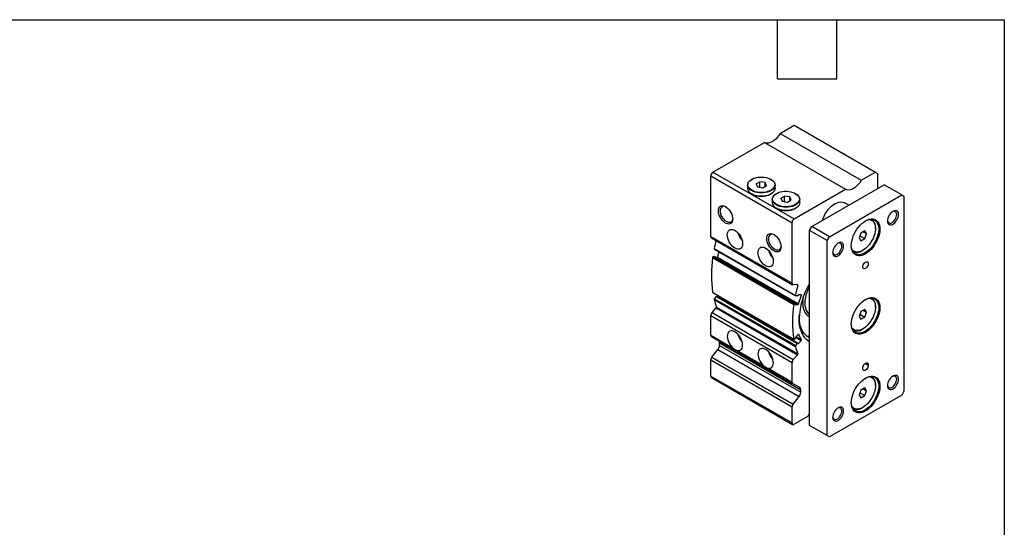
# Model space of a CAD drawing. Header units: millimetres. Extents: x 32 to 1365, y 32 to 1048.
# Tile 5 of 5: x 731 to 1365, y 721 to 1048. Entities that reach past the tile are written whole.
import ezdxf

# ---------------------------------------------------------------- set-up
doc = ezdxf.new("R2010")
doc.units = ezdxf.units.MM
doc.header["$LTSCALE"] = 5
doc.linetypes.add('SLD-Solid', pattern=[0])
doc.layers.add('TEXT', color=140, linetype='SLD-Solid', lineweight=25)

msp = doc.modelspace()

# ---------------------------------------------------------------- linework, layer by layer
for p, q in [((1220.8, 974.47), (1229.893, 979.719)), ((1229.893, 979.719), (1282.219, 949.512)), ((1220.8, 974.47), (1273.126, 944.263)), ((1177.567, 949.512), (1210.701, 968.64)), ((1210.701, 968.64), (1263.027, 938.433)), ((1176.153, 947.062), (1228.478, 916.855)), ((1176.153, 908.098), (1176.153, 947.062)), ((1177.567, 949.512), (1229.893, 919.305)), ((1273.126, 944.263), (1282.219, 949.512)), ((1282.219, 949.512), (1283.633, 948.695)), ((1283.633, 948.695), (1283.633, 938.898)), ((1199.829, 941.185), (1199.829, 939.062)), ((1202.562, 944.879), (1202.421, 944.797)), ((1205.333, 941.866), (1207.783, 943.28)), ((1205.333, 941.866), (1206.23, 939.934)), ((1206.23, 939.934), (1209.576, 939.417)), ((1211.129, 942.762), (1207.783, 943.28)), ((1207.783, 939.694), (1207.783, 943.28)), ((1209.576, 939.417), (1212.026, 940.831)), ((1212.026, 940.831), (1211.129, 942.762)), ((1211.129, 940.313), (1211.129, 942.762)), ((1214.938, 944.797), (1214.797, 944.879)), ((1217.529, 939.062), (1217.529, 941.185)), ((1241.206, 914.406), (1287.875, 941.348)), ((1299.189, 934.816), (1287.875, 941.348)), ((1202.421, 935.45), (1202.562, 935.368)), ((1214.797, 935.368), (1214.938, 935.45)), ((1218.472, 935.694), (1218.33, 935.612)), ((1221.243, 932.681), (1223.693, 934.095)), ((1221.243, 932.681), (1222.14, 930.75)), ((1227.039, 933.578), (1223.693, 934.095)), ((1223.693, 930.509), (1223.693, 934.095)), ((1227.935, 931.646), (1227.039, 933.578)), ((1227.039, 931.128), (1227.039, 933.578)), ((1229.893, 919.305), (1263.027, 938.433)), ((1230.848, 935.612), (1230.707, 935.694)), ((1252.52, 907.875), (1299.189, 934.816)), ((1299.189, 934.816), (1300.603, 934)), ((1300.603, 934), (1300.603, 808.252)), ((1215.739, 932), (1215.739, 929.877)), ((1218.33, 926.265), (1218.472, 926.184)), ((1222.14, 930.75), (1225.486, 930.232)), ((1225.486, 930.232), (1227.935, 931.646)), ((1230.707, 926.184), (1230.848, 926.265)), ((1233.439, 929.877), (1233.439, 932)), ((1265.019, 928.153), (1262.305, 929.72)), ((1228.478, 877.891), (1228.478, 916.855)), ((1239.792, 911.957), (1241.206, 914.406)), ((1252.52, 907.875), (1241.206, 914.406)), ((1282.219, 913.179), (1282.219, 913.587)), ((1176.153, 908.098), (1228.478, 877.891)), ((1176.567, 907.182), (1228.893, 876.975)), ((1251.106, 905.425), (1239.792, 911.957)), ((1239.792, 786.209), (1239.792, 911.957)), ((1251.106, 905.425), (1252.52, 907.875)), ((1272.862, 910.227), (1271.637, 907.071)), ((1272.206, 908.535), (1275.312, 906.742)), ((1275.312, 911.642), (1272.862, 910.227)), ((1274.415, 911.124), (1276.536, 909.899)), ((1276.536, 909.899), (1275.312, 911.642)), ((1275.312, 906.742), (1276.536, 909.899)), ((1251.106, 779.678), (1251.106, 905.425)), ((1271.637, 907.071), (1272.862, 905.328)), ((1272.862, 905.328), (1275.312, 906.742)), ((1177.348, 894.474), (1229.674, 864.267)), ((1177.846, 895.061), (1178.161, 895.073)), ((1177.846, 895.061), (1230.172, 864.854)), ((1178.161, 895.073), (1230.487, 864.866)), ((1230.548, 864.852), (1178.222, 895.06)), ((1178.33, 900.269), (1230.656, 870.062)), ((1178.423, 899.931), (1230.749, 869.724)), ((1179.292, 894.442), (1180.084, 894.472)), ((1180.084, 894.472), (1232.41, 864.265)), ((1180.366, 894.753), (1181.483, 898.164)), ((1180.366, 894.753), (1232.692, 864.546)), ((1273.735, 898.891), (1274.088, 899.095)), ((1231.986, 876.986), (1229.295, 876.882)), ((1231.504, 876.967), (1232.169, 876.584)), ((1177.348, 872.018), (1229.674, 841.811)), ((1177.447, 871.856), (1229.772, 841.649)), ((1178.523, 867.941), (1179.76, 869.321)), ((1179.76, 869.321), (1232.086, 839.113)), ((1232.325, 839.203), (1179.999, 869.41)), ((1180.369, 869.324), (1180.868, 869.881)), ((1180.369, 869.324), (1232.695, 839.117)), ((1232.086, 869.749), (1230.849, 869.7)), ((1232.413, 870.167), (1232.367, 870.029)), ((1232.692, 864.546), (1234.56, 870.25)), ((1234.457, 870.516), (1232.695, 870.448)), ((1234.121, 870.503), (1234.56, 870.25)), ((1178.33, 867.357), (1230.656, 837.15)), ((1178.523, 867.941), (1230.849, 837.734)), ((1230.172, 864.854), (1230.487, 864.866)), ((1230.59, 864.599), (1230.545, 864.463)), ((1230.545, 864.256), (1230.647, 864.197)), ((1230.647, 864.197), (1232.41, 864.265)), ((1282.219, 862.554), (1282.219, 862.962)), ((1176.153, 857.014), (1228.478, 826.807)), ((1176.153, 844.446), (1176.153, 857.014)), ((1176.969, 858.965), (1179.66, 861.968)), ((1176.969, 858.965), (1229.295, 828.758)), ((1179.66, 861.968), (1231.986, 831.761)), ((1179.843, 862.582), (1232.169, 832.374)), ((1272.862, 859.602), (1271.637, 856.445)), ((1271.637, 856.445), (1272.862, 854.703)), ((1272.206, 857.91), (1275.312, 856.117)), ((1275.312, 861.016), (1272.862, 859.602)), ((1274.415, 860.498), (1276.536, 859.273)), ((1276.536, 859.273), (1275.312, 861.016)), ((1275.312, 856.117), (1276.536, 859.273)), ((1272.862, 854.703), (1275.312, 856.117)), ((1176.153, 844.446), (1190.211, 836.331)), ((1232.41, 844.972), (1230.647, 843.004)), ((1232.589, 845.075), (1232.692, 845.016)), ((1234.56, 841.468), (1232.692, 845.016)), ((1273.735, 848.266), (1274.088, 848.47)), ((1176.567, 843.531), (1228.893, 813.324)), ((1181.188, 840.862), (1176.567, 843.531)), ((1181.188, 840.862), (1233.514, 810.655)), ((1181.809, 839.489), (1234.135, 809.282)), ((1181.809, 837.835), (1181.809, 839.489)), ((1181.809, 837.835), (1234.135, 807.628)), ((1230.487, 842.15), (1230.172, 841.798)), ((1230.545, 842.62), (1230.59, 842.536)), ((1230.812, 843.188), (1234.457, 841.083)), ((1230.849, 837.734), (1232.086, 839.113)), ((1231.074, 843.48), (1234.56, 841.468)), ((1232.367, 839.158), (1232.413, 839.073)), ((1232.695, 839.117), (1234.457, 841.083)), ((1239.032, 843.09), (1239.441, 842.854)), ((1239.792, 842.743), (1239.441, 842.854)), ((1176.86, 830.264), (1180.749, 835.101)), ((1180.749, 835.101), (1233.075, 804.894)), ((1193.207, 834.601), (1210.01, 824.901)), ((1229.295, 828.758), (1231.986, 831.761)), ((1176.153, 828.441), (1228.478, 798.234)), ((1176.153, 818.049), (1176.153, 828.441)), ((1176.86, 830.264), (1229.186, 800.057)), ((1228.478, 814.239), (1228.478, 826.807)), ((1275.531, 826.201), (1277.622, 824.994)), ((1275.854, 826.423), (1277.622, 825.402)), ((1277.622, 825.402), (1277.622, 824.994)), ((1213.006, 823.171), (1228.478, 814.239)), ((1274.087, 822.953), (1274.087, 823.361)), ((1176.153, 818.049), (1228.478, 787.842)), ((1176.567, 817.133), (1228.893, 786.926)), ((1233.514, 810.655), (1228.893, 813.324)), ((1282.219, 811.928), (1282.219, 812.336)), ((1234.135, 807.628), (1234.135, 809.282)), ((1299.189, 805.803), (1252.52, 778.861)), ((1272.862, 808.976), (1271.637, 805.82)), ((1271.637, 805.82), (1272.862, 804.077)), ((1272.206, 807.284), (1275.312, 805.491)), ((1275.312, 810.39), (1272.862, 808.976)), ((1274.415, 809.873), (1276.536, 808.648)), ((1276.536, 808.648), (1275.312, 810.39)), ((1275.312, 805.491), (1276.536, 808.648)), ((1300.603, 808.252), (1299.189, 805.803)), ((1229.186, 800.057), (1233.075, 804.894)), ((1272.862, 804.077), (1275.312, 805.491)), ((1228.478, 787.842), (1228.478, 798.234)), ((1238.985, 792.274), (1239.792, 793.556)), ((1273.735, 797.64), (1274.088, 797.844)), ((1238.985, 792.274), (1229.893, 787.025)), ((1251.106, 779.678), (1239.792, 786.209)), ((1241.206, 785.393), (1239.792, 786.209)), ((1252.52, 778.861), (1241.206, 785.393)), ((1252.52, 778.861), (1251.106, 779.678))]:
    msp.add_line(p, q)
at = {"flags": 128}
for points in [[(1220.8, 974.47), (1219.952, 973.129), (1218.998, 971.893), (1217.962, 970.792), (1216.871, 969.855), (1215.751, 969.106), (1214.63, 968.562), (1213.539, 968.239), (1212.503, 968.143), (1211.549, 968.278), (1210.801, 968.582)], [(1202.563, 937.817), (1201.661, 938.429), (1200.941, 939.117), (1200.421, 939.863), (1200.115, 940.647), (1200.031, 941.449), (1200.171, 942.248), (1200.531, 943.025), (1201.103, 943.757), (1201.87, 944.428), (1202.814, 945.019), (1203.91, 945.514), (1205.129, 945.902), (1206.441, 946.172), (1207.81, 946.316), (1209.202, 946.333), (1210.58, 946.22), (1211.909, 945.981), (1213.154, 945.622), (1214.284, 945.152), (1215.268, 944.584), (1216.082, 943.932), (1216.704, 943.213), (1217.118, 942.445), (1217.314, 941.65), (1217.286, 940.846), (1217.035, 940.056), (1216.567, 939.299), (1215.896, 938.595), (1215.037, 937.962), (1214.014, 937.417), (1212.853, 936.974), (1211.583, 936.644), (1210.239, 936.436), (1208.854, 936.356), (1207.464, 936.404), (1206.106, 936.581), (1204.815, 936.881), (1203.623, 937.297), (1202.563, 937.817)], [(1202.422, 937.572), (1201.52, 938.182), (1200.794, 938.865), (1200.263, 939.606), (1199.938, 940.386), (1199.829, 941.185), (1199.938, 941.984), (1200.263, 942.764), (1200.794, 943.504), (1201.52, 944.188), (1202.421, 944.797)], [(1214.938, 944.797), (1215.839, 944.188), (1216.565, 943.504), (1217.096, 942.764), (1217.421, 941.984), (1217.529, 941.185), (1217.421, 940.386), (1217.096, 939.606), (1216.565, 938.865), (1215.839, 938.182), (1214.937, 937.572), (1213.881, 937.052), (1212.697, 936.633), (1211.414, 936.326), (1210.064, 936.139), (1208.679, 936.076), (1207.295, 936.139), (1205.945, 936.326), (1204.662, 936.633), (1203.478, 937.052), (1202.422, 937.572)], [(1217.529, 939.062), (1217.421, 938.263), (1217.096, 937.483), (1216.565, 936.742), (1215.839, 936.059), (1214.937, 935.449), (1213.881, 934.929), (1212.697, 934.51), (1211.414, 934.203), (1210.064, 934.016), (1208.679, 933.953), (1207.295, 934.016), (1205.945, 934.203), (1204.662, 934.51), (1203.478, 934.929), (1202.422, 935.449)], [(1273.126, 944.263), (1272.278, 942.922), (1271.324, 941.686), (1270.288, 940.585), (1269.196, 939.648), (1268.076, 938.899), (1266.956, 938.355), (1265.865, 938.031), (1264.829, 937.936), (1263.875, 938.071), (1263.027, 938.433)], [(1218.331, 928.388), (1217.43, 928.997), (1216.704, 929.681), (1216.173, 930.422), (1215.848, 931.201), (1215.739, 932), (1215.848, 932.8), (1216.173, 933.579), (1216.704, 934.32), (1217.43, 935.003), (1218.33, 935.612)], [(1218.473, 928.633), (1217.571, 929.245), (1216.851, 929.933), (1216.331, 930.678), (1216.025, 931.462), (1215.941, 932.264), (1216.081, 933.064), (1216.441, 933.84), (1217.013, 934.573), (1217.78, 935.243), (1218.724, 935.834), (1219.82, 936.33), (1221.039, 936.717), (1222.351, 936.987), (1223.72, 937.132), (1225.112, 937.148), (1226.49, 937.035), (1227.819, 936.796), (1229.064, 936.437), (1230.194, 935.967), (1231.178, 935.399), (1231.992, 934.747), (1232.614, 934.028), (1233.028, 933.261), (1233.224, 932.465), (1233.196, 931.662), (1232.945, 930.871), (1232.477, 930.114), (1231.806, 929.41), (1230.947, 928.778), (1229.924, 928.233), (1228.763, 927.79), (1227.493, 927.46), (1226.149, 927.252), (1224.764, 927.171), (1223.374, 927.22), (1222.016, 927.396), (1220.725, 927.696), (1219.533, 928.112), (1218.473, 928.633)], [(1230.848, 935.612), (1231.749, 935.003), (1232.475, 934.32), (1233.006, 933.579), (1233.33, 932.8), (1233.439, 932), (1233.33, 931.201), (1233.006, 930.422), (1232.475, 929.681), (1231.749, 928.997), (1230.847, 928.388), (1229.791, 927.867), (1228.607, 927.448), (1227.324, 927.141), (1225.974, 926.954), (1224.589, 926.891), (1223.205, 926.954), (1221.855, 927.141), (1220.572, 927.448), (1219.387, 927.867), (1218.331, 928.388)], [(1181.102, 924.608), (1181.181, 925.538), (1181.413, 926.346), (1181.791, 927.005), (1182.302, 927.491), (1182.929, 927.789), (1183.65, 927.888), (1184.441, 927.786), (1185.274, 927.484), (1186.123, 926.995), (1186.956, 926.333), (1187.747, 925.523), (1188.468, 924.591), (1189.095, 923.57), (1189.606, 922.493), (1189.984, 921.398), (1190.216, 920.322), (1190.295, 919.301), (1190.216, 918.371), (1189.984, 917.563), (1189.606, 916.905), (1189.095, 916.418), (1188.468, 916.12), (1187.747, 916.021), (1186.956, 916.124), (1186.123, 916.425), (1185.274, 916.915), (1184.441, 917.576), (1183.65, 918.386), (1182.929, 919.318), (1182.302, 920.34), (1181.791, 921.417), (1181.413, 922.512), (1181.181, 923.588), (1181.102, 924.608)], [(1233.439, 929.877), (1233.33, 929.078), (1233.006, 928.299), (1232.475, 927.558), (1231.749, 926.874), (1230.847, 926.265), (1229.791, 925.744), (1228.607, 925.325), (1227.324, 925.018), (1225.974, 924.831), (1224.589, 924.768), (1223.205, 924.831), (1221.855, 925.018), (1220.572, 925.325), (1219.387, 925.744), (1218.331, 926.265)], [(1247.955, 918.302), (1248.451, 919.705), (1249.119, 921.215), (1249.911, 922.684), (1250.813, 924.085), (1251.808, 925.393), (1252.879, 926.585), (1254.007, 927.64), (1255.171, 928.539), (1256.351, 929.266), (1257.526, 929.807), (1258.674, 930.154), (1259.776, 930.3), (1260.812, 930.243), (1261.762, 929.983), (1262.305, 929.72)], [(1190.285, 919.649), (1190.217, 919.103), (1189.989, 918.364), (1189.617, 917.775), (1189.117, 917.36), (1188.507, 917.134), (1187.812, 917.107), (1187.057, 917.278), (1186.273, 917.642), (1185.488, 918.184), (1184.734, 918.884), (1184.038, 919.714), (1183.429, 920.644), (1182.928, 921.636), (1182.557, 922.654), (1182.328, 923.657), (1182.251, 924.608)], [(1297.068, 922.16), (1296.991, 922.964), (1296.762, 923.644), (1296.393, 924.17), (1295.898, 924.519), (1295.3, 924.675), (1294.625, 924.633), (1293.902, 924.393), (1293.163, 923.966), (1292.44, 923.371), (1291.765, 922.634), (1291.167, 921.787), (1290.672, 920.868), (1290.302, 919.915), (1290.074, 918.972), (1289.997, 918.078), (1290.074, 917.274), (1290.302, 916.594), (1290.672, 916.068), (1291.167, 915.719), (1291.765, 915.563), (1292.44, 915.606), (1293.163, 915.845), (1293.902, 916.272), (1294.625, 916.867), (1295.3, 917.604), (1295.898, 918.451), (1296.393, 919.371), (1296.762, 920.323), (1296.991, 921.267), (1297.068, 922.16)], [(1290.009, 918.432), (1290.017, 918.356), (1290.175, 917.675), (1290.484, 917.143), (1290.926, 916.79), (1291.477, 916.634), (1292.109, 916.684), (1292.786, 916.937), (1293.472, 917.38), (1294.131, 917.988), (1294.727, 918.728), (1295.227, 919.562), (1295.604, 920.444), (1295.84, 921.325), (1295.919, 922.16)], [(1295.919, 922.16), (1295.84, 922.903), (1295.604, 923.513), (1295.227, 923.958), (1294.727, 924.214), (1294.131, 924.268), (1293.472, 924.115), (1293.232, 924.014)], [(1266.662, 902.158), (1266.741, 903.589), (1266.975, 905.086), (1267.362, 906.624), (1267.894, 908.176), (1268.562, 909.716), (1269.355, 911.218), (1270.259, 912.655), (1271.258, 914.004), (1272.337, 915.241), (1273.475, 916.344), (1274.655, 917.296), (1275.855, 918.079), (1277.054, 918.681), (1278.234, 919.091), (1279.372, 919.302), (1280.451, 919.311), (1281.451, 919.116), (1282.355, 918.723), (1283.147, 918.136), (1283.815, 917.368), (1284.347, 916.429), (1284.734, 915.338), (1284.968, 914.111), (1285.047, 912.771), (1284.968, 911.34), (1284.734, 909.843), (1284.347, 908.305), (1283.815, 906.753), (1283.147, 905.212), (1282.355, 903.711), (1281.451, 902.273), (1280.451, 900.925), (1279.372, 899.688), (1278.234, 898.585), (1277.054, 897.633), (1275.855, 896.849), (1274.655, 896.248), (1273.475, 895.838), (1272.337, 895.627), (1271.258, 895.618), (1270.259, 895.812), (1269.355, 896.206), (1268.562, 896.792), (1267.894, 897.561), (1267.362, 898.499), (1266.975, 899.591), (1266.741, 900.818), (1266.662, 902.158)], [(1275.675, 917.973), (1275.796, 918.04), (1276.971, 918.582), (1278.12, 918.929), (1279.222, 919.075), (1280.257, 919.017), (1281.208, 918.757), (1282.056, 918.299), (1282.788, 917.652), (1283.39, 916.826), (1283.851, 915.837), (1284.163, 914.702), (1284.32, 913.441), (1284.32, 912.078), (1284.163, 910.636), (1283.851, 909.141), (1283.39, 907.619), (1282.788, 906.099), (1282.056, 904.606), (1281.208, 903.168), (1280.257, 901.811), (1279.222, 900.558), (1278.12, 899.432), (1276.971, 898.453), (1275.796, 897.638), (1274.616, 897.002), (1273.452, 896.557), (1272.324, 896.31), (1271.253, 896.265), (1270.258, 896.425), (1269.356, 896.784), (1268.564, 897.338), (1267.896, 898.077), (1267.364, 898.986), (1266.976, 900.051), (1266.741, 901.251), (1266.664, 902.365)], [(1278.245, 918.955), (1279.093, 918.775), (1279.936, 918.385), (1280.666, 917.802), (1281.267, 917.038), (1281.728, 916.108), (1282.041, 915.029), (1282.199, 913.823), (1282.199, 912.513), (1282.041, 911.124), (1281.728, 909.684), (1281.267, 908.221), (1280.666, 906.763), (1279.936, 905.339), (1279.093, 903.975), (1278.153, 902.7), (1277.133, 901.537), (1276.054, 900.509), (1274.937, 899.637), (1273.803, 898.937), (1272.675, 898.422), (1271.574, 898.104), (1270.522, 897.987), (1269.54, 898.075), (1268.646, 898.365), (1267.858, 898.853), (1267.191, 899.528), (1267.099, 899.648)], [(1186.759, 909.094), (1186.839, 910.069), (1187.075, 910.92), (1187.46, 911.621), (1187.981, 912.149), (1188.623, 912.487), (1189.363, 912.624), (1190.179, 912.556), (1191.044, 912.284), (1191.931, 911.819), (1192.81, 911.173), (1193.654, 910.37), (1194.436, 909.433), (1195.129, 908.394), (1195.713, 907.285), (1196.168, 906.142), (1196.48, 905.003), (1196.639, 903.903), (1196.639, 902.879), (1196.48, 901.962), (1196.168, 901.182), (1195.713, 900.565), (1195.129, 900.131), (1194.436, 899.892), (1193.654, 899.858), (1192.81, 900.029), (1191.931, 900.399), (1191.044, 900.956), (1190.179, 901.684), (1189.363, 902.558), (1188.623, 903.55), (1187.981, 904.628), (1187.46, 905.758), (1187.075, 906.904), (1186.839, 908.028), (1186.759, 909.094)], [(1212.215, 906.647), (1212.293, 907.577), (1212.525, 908.385), (1212.903, 909.044), (1213.415, 909.53), (1214.041, 909.828), (1214.762, 909.927), (1215.553, 909.825), (1216.387, 909.523), (1217.235, 909.034), (1218.069, 908.373), (1218.86, 907.562), (1219.581, 906.63), (1220.208, 905.609), (1220.719, 904.532), (1221.097, 903.437), (1221.329, 902.361), (1221.407, 901.34), (1221.329, 900.41), (1221.097, 899.602), (1220.719, 898.944), (1220.208, 898.457), (1219.581, 898.159), (1218.86, 898.06), (1218.069, 898.163), (1217.235, 898.464), (1216.387, 898.954), (1215.553, 899.615), (1214.762, 900.425), (1214.041, 901.357), (1213.415, 902.379), (1212.903, 903.456), (1212.525, 904.551), (1212.293, 905.627), (1212.215, 906.647)], [(1206.558, 897.665), (1206.638, 898.639), (1206.874, 899.491), (1207.259, 900.192), (1207.78, 900.72), (1208.422, 901.057), (1209.162, 901.194), (1209.978, 901.126), (1210.843, 900.855), (1211.73, 900.389), (1212.609, 899.744), (1213.453, 898.94), (1214.235, 898.003), (1214.928, 896.964), (1215.512, 895.855), (1215.967, 894.713), (1216.279, 893.573), (1216.438, 892.474), (1216.438, 891.449), (1216.279, 890.532), (1215.967, 889.753), (1215.512, 889.136), (1214.928, 888.701), (1214.235, 888.463), (1213.453, 888.428), (1212.609, 888.599), (1211.73, 888.969), (1210.843, 889.527), (1209.978, 890.254), (1209.162, 891.128), (1208.422, 892.12), (1207.78, 893.198), (1207.259, 894.328), (1206.874, 895.474), (1206.638, 896.598), (1206.558, 897.665)], [(1221.398, 901.688), (1221.33, 901.142), (1221.101, 900.403), (1220.73, 899.814), (1220.229, 899.399), (1219.62, 899.173), (1218.925, 899.146), (1218.17, 899.317), (1217.385, 899.681), (1216.601, 900.223), (1215.846, 900.923), (1215.151, 901.753), (1214.541, 902.683), (1214.041, 903.675), (1213.669, 904.693), (1213.441, 905.696), (1213.363, 906.647)], [(1261.712, 901.75), (1261.635, 902.554), (1261.407, 903.234), (1261.037, 903.76), (1260.543, 904.109), (1259.945, 904.265), (1259.269, 904.222), (1258.547, 903.983), (1257.807, 903.556), (1257.084, 902.961), (1256.409, 902.224), (1255.811, 901.377), (1255.317, 900.457), (1254.947, 899.505), (1254.719, 898.561), (1254.641, 897.668), (1254.719, 896.864), (1254.947, 896.184), (1255.317, 895.658), (1255.811, 895.309), (1256.409, 895.153), (1257.084, 895.195), (1257.807, 895.435), (1258.547, 895.862), (1259.269, 896.457), (1259.945, 897.194), (1260.543, 898.041), (1261.037, 898.96), (1261.407, 899.913), (1261.635, 900.856), (1261.712, 901.75)], [(1254.654, 898.021), (1254.661, 897.945), (1254.82, 897.264), (1255.129, 896.733), (1255.571, 896.38), (1256.122, 896.224), (1256.753, 896.274), (1257.431, 896.527), (1258.117, 896.97), (1258.776, 897.577), (1259.371, 898.318), (1259.871, 899.152), (1260.249, 900.033), (1260.484, 900.915), (1260.564, 901.75)], [(1260.564, 901.75), (1260.484, 902.492), (1260.249, 903.103), (1259.871, 903.548), (1259.371, 903.804), (1258.776, 903.857), (1258.117, 903.705), (1257.877, 903.603)], [(1178.161, 895.073), (1178.197, 895.07), (1178.222, 895.06)], [(1274.087, 888.48), (1274.165, 889.127), (1274.394, 889.807), (1274.752, 890.46), (1275.209, 891.028), (1275.723, 891.46), (1276.248, 891.718), (1276.738, 891.779), (1277.15, 891.637), (1277.447, 891.306), (1277.603, 890.814), (1277.603, 890.205), (1277.447, 889.534), (1277.15, 888.86), (1276.738, 888.243), (1276.248, 887.737), (1275.723, 887.389), (1275.209, 887.227), (1274.752, 887.268), (1274.394, 887.507), (1274.165, 887.924), (1274.087, 888.48)], [(1231.986, 876.986), (1232.042, 876.98), (1232.091, 876.959), (1232.132, 876.924), (1232.162, 876.875), (1232.182, 876.814), (1232.19, 876.744), (1232.185, 876.666), (1232.169, 876.584)], [(1239.792, 876.262), (1239.451, 875.593), (1238.648, 873.823), (1237.977, 872.033), (1237.446, 870.246), (1237.062, 868.484), (1236.829, 866.77), (1236.752, 865.125), (1236.829, 863.57), (1237.062, 862.125), (1237.446, 860.807), (1237.977, 859.633), (1238.648, 858.618), (1239.451, 857.775), (1239.792, 857.499)], [(1179.76, 869.321), (1179.799, 869.359), (1179.84, 869.39), (1179.882, 869.411), (1179.922, 869.422), (1179.959, 869.423), (1179.992, 869.414), (1179.999, 869.41)], [(1230.849, 869.7), (1230.796, 869.705), (1230.749, 869.723), (1230.71, 869.755), (1230.679, 869.798), (1230.657, 869.852), (1230.647, 869.915), (1230.646, 869.986), (1230.656, 870.062)], [(1234.457, 870.516), (1234.493, 870.513), (1234.524, 870.499), (1234.549, 870.475), (1234.567, 870.442), (1234.577, 870.401), (1234.579, 870.354), (1234.573, 870.303), (1234.56, 870.25)], [(1230.487, 864.866), (1230.523, 864.863), (1230.554, 864.848), (1230.579, 864.824), (1230.597, 864.791), (1230.607, 864.751), (1230.61, 864.704), (1230.604, 864.653), (1230.59, 864.599)], [(1230.647, 864.197), (1230.612, 864.201), (1230.581, 864.215), (1230.556, 864.239), (1230.538, 864.272), (1230.528, 864.312), (1230.525, 864.359), (1230.531, 864.409), (1230.545, 864.463)], [(1235.688, 868.801), (1235.51, 867.669), (1235.357, 865.954), (1235.357, 864.319), (1235.51, 862.781), (1235.814, 861.359), (1236.266, 860.07), (1236.861, 858.929), (1237.591, 857.949), (1238.449, 857.142), (1239.423, 856.517), (1239.792, 856.341)], [(1266.662, 851.532), (1266.741, 852.963), (1266.975, 854.46), (1267.362, 855.998), (1267.894, 857.551), (1268.562, 859.091), (1269.355, 860.592), (1270.259, 862.03), (1271.258, 863.378), (1272.337, 864.615), (1273.475, 865.719), (1274.655, 866.67), (1275.855, 867.454), (1277.054, 868.056), (1278.234, 868.466), (1279.372, 868.677), (1280.451, 868.685), (1281.451, 868.491), (1282.355, 868.097), (1283.147, 867.511), (1283.815, 866.742), (1284.347, 865.804), (1284.734, 864.712), (1284.968, 863.486), (1285.047, 862.146), (1284.968, 860.715), (1284.734, 859.217), (1284.347, 857.679), (1283.815, 856.127), (1283.147, 854.587), (1282.355, 853.085), (1281.451, 851.648), (1280.451, 850.299), (1279.372, 849.063), (1278.234, 847.959), (1277.054, 847.007), (1275.855, 846.224), (1274.655, 845.622), (1273.475, 845.212), (1272.337, 845.001), (1271.258, 844.993), (1270.259, 845.187), (1269.355, 845.581), (1268.562, 846.167), (1267.894, 846.936), (1267.362, 847.874), (1266.975, 848.966), (1266.741, 850.192), (1266.662, 851.532)], [(1275.675, 867.348), (1275.796, 867.415), (1276.971, 867.956), (1278.12, 868.303), (1279.222, 868.449), (1280.257, 868.392), (1281.208, 868.132), (1282.056, 867.674), (1282.788, 867.026), (1283.39, 866.2), (1283.851, 865.211), (1284.163, 864.076), (1284.32, 862.816), (1284.32, 861.452), (1284.163, 860.01), (1283.851, 858.515), (1283.39, 856.994), (1282.788, 855.473), (1282.056, 853.981), (1281.208, 852.543), (1280.257, 851.185), (1279.222, 849.932), (1278.12, 848.806), (1276.971, 847.827), (1275.796, 847.012), (1274.616, 846.377), (1273.452, 845.931), (1272.324, 845.684), (1271.253, 845.64), (1270.258, 845.799), (1269.356, 846.159), (1268.564, 846.713), (1267.896, 847.451), (1267.364, 848.361), (1266.976, 849.425), (1266.741, 850.626), (1266.664, 851.739)], [(1278.245, 868.329), (1279.093, 868.149), (1279.936, 867.759), (1280.666, 867.177), (1281.267, 866.413), (1281.728, 865.482), (1282.041, 864.403), (1282.199, 863.197), (1282.199, 861.887), (1282.041, 860.499), (1281.728, 859.059), (1281.267, 857.596), (1280.666, 856.138), (1279.936, 854.713), (1279.093, 853.35), (1278.153, 852.074), (1277.133, 850.911), (1276.054, 849.884), (1274.937, 849.011), (1273.803, 848.311), (1272.675, 847.797), (1271.574, 847.478), (1270.522, 847.362), (1269.54, 847.449), (1268.646, 847.74), (1267.858, 848.227), (1267.191, 848.902), (1267.099, 849.022)], [(1239.441, 842.854), (1238.212, 843.649), (1237.1, 844.628), (1236.112, 845.784), (1235.257, 847.107), (1234.541, 848.589), (1233.968, 850.219), (1233.544, 851.983), (1233.271, 853.87), (1233.151, 855.865), (1233.16, 857.334)], [(1239.807, 840.122), (1238.998, 840.638), (1237.8, 841.61), (1236.723, 842.761), (1235.774, 844.081), (1234.961, 845.561), (1234.288, 847.194), (1233.76, 848.966), (1233.38, 850.866), (1233.151, 852.883), (1233.075, 855.002)], [(1193.207, 834.601), (1194.015, 834.525), (1194.751, 834.648), (1195.391, 834.968), (1195.916, 835.474), (1196.31, 836.15), (1196.56, 836.975), (1196.657, 837.923), (1196.6, 838.965), (1196.39, 840.068), (1196.034, 841.197), (1195.542, 842.318), (1194.93, 843.394), (1194.217, 844.393), (1193.426, 845.283), (1192.581, 846.036), (1191.709, 846.629), (1190.837, 847.043), (1189.992, 847.266), (1189.201, 847.289), (1188.488, 847.113), (1187.876, 846.743), (1187.384, 846.191), (1187.028, 845.473), (1186.818, 844.613), (1186.761, 843.637), (1186.858, 842.575), (1187.108, 841.462), (1187.501, 840.332), (1188.027, 839.22), (1188.667, 838.16), (1189.403, 837.187), (1190.211, 836.331)], [(1232.41, 844.972), (1232.449, 845.01), (1232.491, 845.041), (1232.532, 845.062), (1232.572, 845.074), (1232.61, 845.075), (1232.643, 845.065), (1232.671, 845.045), (1232.692, 845.016)], [(1230.172, 841.798), (1230.095, 841.725), (1230.014, 841.67), (1229.934, 841.636), (1229.859, 841.626), (1229.792, 841.64), (1229.737, 841.676), (1229.697, 841.734), (1229.674, 841.811)], [(1232.086, 839.113), (1232.125, 839.152), (1232.166, 839.182), (1232.207, 839.204), (1232.248, 839.215), (1232.285, 839.216), (1232.318, 839.207), (1232.346, 839.187), (1232.367, 839.158)], [(1232.695, 839.117), (1232.655, 839.079), (1232.614, 839.048), (1232.573, 839.027), (1232.533, 839.016), (1232.495, 839.015), (1232.462, 839.024), (1232.434, 839.044), (1232.413, 839.073)], [(1213.006, 823.171), (1213.814, 823.095), (1214.55, 823.219), (1215.19, 823.539), (1215.715, 824.044), (1216.109, 824.72), (1216.358, 825.545), (1216.456, 826.494), (1216.399, 827.536), (1216.189, 828.638), (1215.833, 829.768), (1215.341, 830.888), (1214.729, 831.965), (1214.016, 832.964), (1213.225, 833.854), (1212.38, 834.607), (1211.508, 835.2), (1210.636, 835.614), (1209.791, 835.836), (1209, 835.859), (1208.287, 835.683), (1207.675, 835.313), (1207.183, 834.761), (1206.827, 834.043), (1206.617, 833.183), (1206.559, 832.207), (1206.657, 831.146), (1206.907, 830.033), (1207.3, 828.902), (1207.826, 827.79), (1208.466, 826.731), (1209.202, 825.758), (1210.01, 824.901)], [(1274.087, 823.361), (1274.173, 824.042), (1274.424, 824.756), (1274.816, 825.433), (1275.308, 826.007), (1275.855, 826.423), (1276.401, 826.638), (1276.894, 826.633), (1277.285, 826.407), (1277.536, 825.983), (1277.622, 825.402)], [(1277.622, 824.994), (1277.536, 824.313), (1277.285, 823.599), (1276.894, 822.921), (1276.401, 822.347), (1275.855, 821.932), (1275.308, 821.716), (1274.816, 821.722), (1274.424, 821.948), (1274.173, 822.372), (1274.087, 822.953)], [(1297.068, 816.01), (1296.991, 816.814), (1296.762, 817.494), (1296.393, 818.02), (1295.898, 818.369), (1295.3, 818.525), (1294.625, 818.482), (1293.902, 818.242), (1293.163, 817.816), (1292.44, 817.221), (1291.765, 816.484), (1291.167, 815.637), (1290.672, 814.717), (1290.302, 813.765), (1290.074, 812.821), (1289.997, 811.928), (1290.074, 811.124), (1290.302, 810.444), (1290.672, 809.918), (1291.167, 809.569), (1291.765, 809.413), (1292.44, 809.455), (1293.163, 809.695), (1293.902, 810.122), (1294.625, 810.717), (1295.3, 811.454), (1295.898, 812.3), (1296.393, 813.22), (1296.762, 814.173), (1296.991, 815.116), (1297.068, 816.01)], [(1266.662, 800.907), (1266.741, 802.338), (1266.975, 803.835), (1267.362, 805.373), (1267.894, 806.925), (1268.562, 808.465), (1269.355, 809.967), (1270.259, 811.404), (1271.258, 812.753), (1272.337, 813.99), (1273.475, 815.093), (1274.655, 816.045), (1275.855, 816.828), (1277.054, 817.43), (1278.234, 817.84), (1279.372, 818.051), (1280.451, 818.06), (1281.451, 817.865), (1282.355, 817.472), (1283.147, 816.885), (1283.815, 816.117), (1284.347, 815.178), (1284.734, 814.087), (1284.968, 812.86), (1285.047, 811.52), (1284.968, 810.089), (1284.734, 808.592), (1284.347, 807.054), (1283.815, 805.502), (1283.147, 803.961), (1282.355, 802.46), (1281.451, 801.022), (1280.451, 799.674), (1279.372, 798.437), (1278.234, 797.333), (1277.054, 796.382), (1275.855, 795.598), (1274.655, 794.996), (1273.475, 794.587), (1272.337, 794.376), (1271.258, 794.367), (1270.259, 794.561), (1269.355, 794.955), (1268.562, 795.541), (1267.894, 796.31), (1267.362, 797.248), (1266.975, 798.34), (1266.741, 799.567), (1266.662, 800.907)], [(1275.675, 816.722), (1275.796, 816.789), (1276.971, 817.331), (1278.12, 817.678), (1279.222, 817.824), (1280.257, 817.766), (1281.208, 817.506), (1282.056, 817.048), (1282.788, 816.401), (1283.39, 815.575), (1283.851, 814.586), (1284.163, 813.451), (1284.32, 812.19), (1284.32, 810.827), (1284.163, 809.385), (1283.851, 807.89), (1283.39, 806.368), (1282.788, 804.848), (1282.056, 803.355), (1281.208, 801.917), (1280.257, 800.56), (1279.222, 799.307), (1278.12, 798.181), (1276.971, 797.202), (1275.796, 796.387), (1274.616, 795.751), (1273.452, 795.306), (1272.324, 795.059), (1271.253, 795.014), (1270.258, 795.174), (1269.356, 795.533), (1268.564, 796.087), (1267.896, 796.826), (1267.364, 797.735), (1266.976, 798.8), (1266.741, 800), (1266.664, 801.114)], [(1278.245, 817.704), (1279.093, 817.524), (1279.936, 817.134), (1280.666, 816.551), (1281.267, 815.787), (1281.728, 814.857), (1282.041, 813.778), (1282.199, 812.572), (1282.199, 811.262), (1282.041, 809.873), (1281.728, 808.433), (1281.267, 806.97), (1280.666, 805.512), (1279.936, 804.088), (1279.093, 802.724), (1278.153, 801.449), (1277.133, 800.286), (1276.054, 799.258), (1274.937, 798.386), (1273.803, 797.686), (1272.675, 797.171), (1271.574, 796.853), (1270.522, 796.736), (1269.54, 796.824), (1268.646, 797.114), (1267.858, 797.602), (1267.191, 798.277), (1267.099, 798.397)], [(1290.009, 812.281), (1290.017, 812.205), (1290.175, 811.524), (1290.484, 810.993), (1290.926, 810.64), (1291.477, 810.484), (1292.109, 810.534), (1292.786, 810.787), (1293.472, 811.229), (1294.131, 811.837), (1294.727, 812.578), (1295.227, 813.412), (1295.604, 814.293), (1295.84, 815.175), (1295.919, 816.01)], [(1295.919, 816.01), (1295.84, 816.752), (1295.604, 817.363), (1295.227, 817.808), (1294.727, 818.064), (1294.131, 818.117), (1293.472, 817.965), (1293.232, 817.863)], [(1261.712, 795.6), (1261.635, 796.404), (1261.407, 797.084), (1261.037, 797.61), (1260.543, 797.958), (1259.945, 798.115), (1259.269, 798.072), (1258.547, 797.832), (1257.807, 797.406), (1257.084, 796.811), (1256.409, 796.074), (1255.811, 795.227), (1255.317, 794.307), (1254.947, 793.355), (1254.719, 792.411), (1254.641, 791.518), (1254.719, 790.713), (1254.947, 790.033), (1255.317, 789.508), (1255.811, 789.159), (1256.409, 789.002), (1257.084, 789.045), (1257.807, 789.285), (1258.547, 789.712), (1259.269, 790.306), (1259.945, 791.043), (1260.543, 791.89), (1261.037, 792.81), (1261.407, 793.763), (1261.635, 794.706), (1261.712, 795.6)], [(1254.654, 791.871), (1254.661, 791.795), (1254.82, 791.114), (1255.129, 790.583), (1255.571, 790.23), (1256.122, 790.074), (1256.753, 790.124), (1257.431, 790.377), (1258.117, 790.819), (1258.776, 791.427), (1259.371, 792.168), (1259.871, 793.002), (1260.249, 793.883), (1260.484, 794.765), (1260.564, 795.6)], [(1260.564, 795.6), (1260.484, 796.342), (1260.249, 796.953), (1259.871, 797.398), (1259.371, 797.654), (1258.776, 797.707), (1258.117, 797.555), (1257.877, 797.453)]]:
    msp.add_lwpolyline(points, dxfattribs=at)
for centre, radius, start, end in [((1179.223, 946.923), 3.074, 122.605478, 177.394522), ((1204.221, 939.477), 4.411, 185.394448, 245.925693), ((1208.679, 947.043), 13.181, 242.351521, 297.653854), ((1184.66, 925.03), 2.446, 56.902322, 189.937868), ((1220.131, 930.292), 4.411, 185.394448, 245.925693), ((1224.589, 937.859), 13.181, 242.351521, 297.653854), ((1231.549, 916.716), 3.074, 122.605478, 177.394522), ((1276.224, 914.185), 6.024, 354.308743, 54.379076), ((1177.145, 907.995), 0.998, 174.110646, 234.577176), ((1204.598, 913.677), 11.581, 195.411208, 224.583416), ((1215.773, 907.069), 2.446, 56.902322, 189.937868), ((1285.07, 878.941), 108.849, 165.885789, 168.700691), ((1251.659, 883.246), 75.154, 171.407628, 188.592372), ((1178.02, 894.409), 0.675, 104.963151, 174.452143), ((1178.622, 900.167), 0.309, 160.689768, 229.825157), ((1179.993, 894.845), 0.385, 283.738891, 346.114229), ((1224.397, 902.248), 11.581, 195.411208, 224.583416), ((1270.24, 903.581), 5.849, 244.628869, 306.694065), ((1229.323, 877.739), 0.858, 169.842041, 268.124752), ((1338.006, 848.603), 109.474, 165.191146, 168.695713), ((1280.025, 853.374), 46.979, 148.915835, 178.01431), ((1177.563, 872.038), 0.216, 185.414842, 237.253872), ((1180.095, 869.562), 0.362, 300.355647, 319.054064), ((1231.994, 870.122), 0.384, 283.74723, 345.992607), ((1232.786, 870.074), 0.384, 103.742113, 165.993871), ((1179.027, 867.451), 0.703, 135.772054, 187.677147), ((1222.762, 878.802), 45.882, 194.444067, 200.702866), ((1303.984, 853.039), 75.154, 171.407628, 188.592372), ((1230.346, 864.202), 0.675, 104.963151, 174.452143), ((1232.319, 864.638), 0.385, 283.738891, 346.114229), ((1276.224, 863.559), 6.024, 354.308743, 54.379076), ((1179.254, 856.862), 3.105, 137.385192, 177.208452), ((1179.185, 862.444), 0.673, 314.937472, 11.809153), ((1177.154, 844.348), 1.006, 174.379621, 234.301959), ((1204.598, 848.354), 11.581, 195.411208, 224.583416), ((1238.058, 846.193), 2.436, 270.32881, 315.40505), ((1270.24, 852.955), 5.849, 244.628869, 306.694065), ((1177.21, 838.047), 4.605, 320.226031, 357.360596), ((1180.307, 839.636), 1.509, 354.379622, 54.301962), ((1230.221, 842.427), 0.384, 313.825621, 16.412953), ((1230.915, 842.727), 0.385, 133.94577, 196.078975), ((1231.353, 837.244), 0.703, 135.772054, 187.677147), ((1234.19, 841.361), 0.385, 313.890722, 16.236574), ((1224.397, 836.924), 11.581, 195.411208, 224.583416), ((1275.088, 848.595), 45.882, 194.444067, 200.702866), ((1231.51, 832.237), 0.673, 314.937472, 11.809153), ((1179.219, 828.3), 3.07, 140.226035, 177.360599), ((1231.58, 826.655), 3.105, 137.385192, 177.208452), ((1177.133, 817.941), 0.986, 173.701152, 234.986667), ((1229.48, 814.141), 1.006, 174.379621, 234.301959), ((1276.224, 812.934), 6.024, 354.308743, 54.379076), ((1229.535, 807.84), 4.605, 320.226031, 357.360596), ((1232.633, 809.429), 1.509, 354.379622, 54.301962), ((1231.545, 798.093), 3.07, 140.226035, 177.360599), ((1270.24, 802.33), 5.849, 244.628869, 306.694065), ((1229.341, 787.702), 0.873, 170.785963, 309.203285)]:
    msp.add_arc(centre, radius, start, end)
for points in [[(1190.211, 836.331), (1190.454, 836.101), (1190.707, 835.895), (1191.217, 835.522), (1191.475, 835.355), (1191.985, 835.061), (1192.234, 834.936), (1192.723, 834.732), (1192.963, 834.652), (1193.207, 834.601)], [(1210.01, 824.901), (1210.253, 824.671), (1210.506, 824.465), (1211.016, 824.093), (1211.274, 823.925), (1211.784, 823.631), (1212.033, 823.506), (1212.522, 823.302), (1212.762, 823.223), (1213.006, 823.171)]]:
    msp.add_open_spline(points, degree=3, knots=[0, 0, 0, 0, 0.25, 0.25, 0.5, 0.5, 0.75, 0.75, 1, 1, 1, 1])
at = {"layer": 'TEXT'}
for p, q in [((31.75, 1047.75), (1365.25, 1047.75)), ((1219.2, 1009.65), (1219.2, 1047.75)), ((1257.3, 1009.65), (1257.3, 1047.75)), ((1365.25, 1047.75), (1365.25, 31.75)), ((1219.2, 1009.65), (1257.3, 1009.65))]:
    msp.add_line(p, q, dxfattribs=at)

doc.saveas('drawing.dxf')
